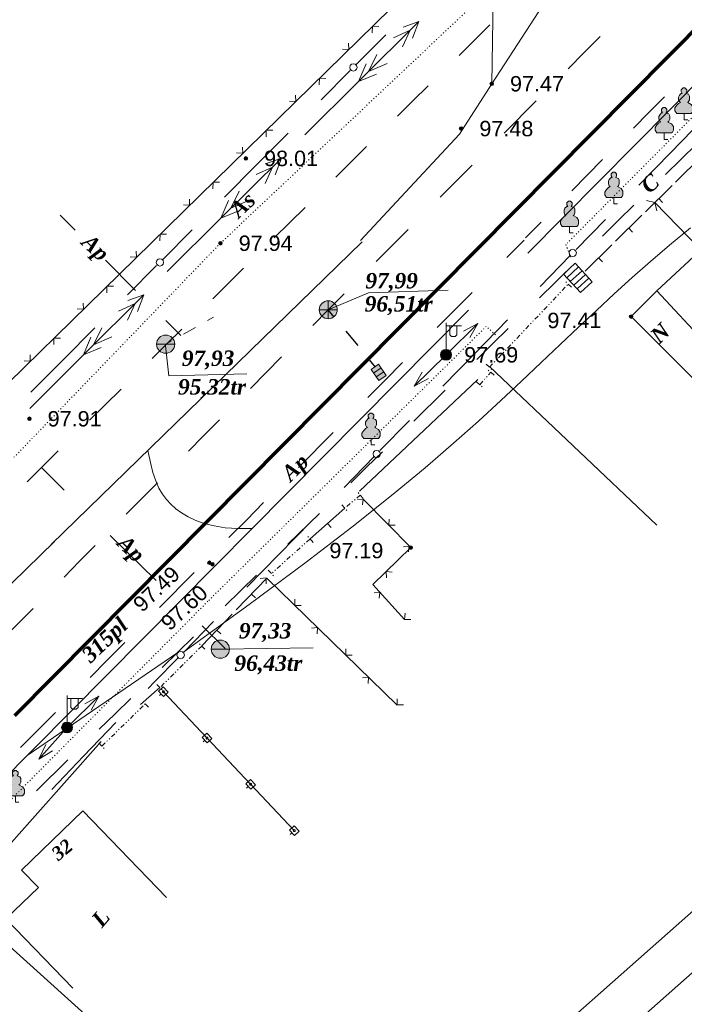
# Model space of a CAD drawing. Header units: millimetres. Extents: x 9396 to 25236, y 15106 to 31102.
# Tile 33 of 256: x 9915 to 9988, y 16205 to 16313. Entities that reach past the tile are written whole.
import ezdxf
from ezdxf.enums import TextEntityAlignment as Align

# ---------------------------------------------------------------- set-up
doc = ezdxf.new("R2010")
doc.units = ezdxf.units.MM
for name, pattern in [('DIVIDE', [1.25, 0.5, -0.25, 0, -0.25, 0, -0.25]), ('DOT', [0.25, 0, -0.25]), ('HIDDEN', [0.375, 0.25, -0.125])]:
    doc.linetypes.add(name, pattern=pattern)
for name, color, linetype, lineweight, true_color in [('1001010', 7, 'Continuous', 9, 0x000000), ('10010110', 7, 'Continuous', 20, 0xa25100), ('1060000', 7, 'Continuous', 9, 0x000000), ('1070000', 7, 'DOT', 9, 0x000000), ('2030003', 7, 'Continuous', 9, 0x000000), ('21100200', 7, 'HIDDEN', 0, 0x800080), ('3000105', 7, 'DIVIDE', 9, 0x000000), ('3000113', 7, 'Continuous', 9, 0x000000), ('3000130', 7, 'Continuous', 9, 0x000000), ('3000220', 7, 'Continuous', 9, 0x000000), ('3000260', 7, 'Continuous', 9, 0x000000), ('4000210', 7, 'Continuous', 9, 0x000000), ('5010210', 7, 'Continuous', 20, 0x008000), ('5010320', 7, 'Continuous', 20, 0x800000), ('5010420', 7, 'Continuous', 9, 0x000000), ('5010430', 7, 'Continuous', 9, 0x000000), ('5010560', 7, 'Continuous', 9, 0x000000), ('6011210', 1, 'Continuous', 9, 0xff0000), ('6011300', 1, 'Continuous', 20, 0xff0000), ('9010120', 7, 'Continuous', 20, 0x000000)]:
    doc.layers.add(name, color=color, linetype=linetype, lineweight=lineweight, true_color=true_color)
for name, color, linetype, lineweight in [('text', 7, 'Continuous', 15), ('Канализация', 1, 'Continuous', 70), ('Рамка', 7, 'Continuous', 35)]:
    doc.layers.add(name, color=color, linetype=linetype, lineweight=lineweight)
doc.styles.add('10', font='timesbi.ttf', dxfattribs={"height": 0.001481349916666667})
doc.styles.add('12', font='timesbi.ttf', dxfattribs={"height": 0.001692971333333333})
doc.styles.add('13', font='timesbi.ttf', dxfattribs={"height": 0.001692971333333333})
doc.styles.add('2', font='timesbi.ttf', dxfattribs={"height": 0.001692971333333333})
doc.styles.add('3', font='timesbi.ttf', dxfattribs={"height": 0.001692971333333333})
doc.styles.add('9', font='timesbi.ttf', dxfattribs={"height": 0.001692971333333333})
doc.styles.add('F2', font='arial.ttf', dxfattribs={"height": 0.001692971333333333})

# ---------------------------------------------------------------- blocks, each defined once
blk = doc.blocks.new('SYMBOL21100200')
at = {"true_color": 0x800080}
h = blk.add_hatch(color=216, dxfattribs=at)
edge = h.paths.add_edge_path()
edge.add_arc((0, 0), 0.1, 0, 360)
at = {"color": 216, "linetype": 'Continuous', "lineweight": 0, "true_color": 0x800080}
blk.add_circle((0, 0), 0.1, dxfattribs=at)
blk = doc.blocks.new('SYMBOL5010560')
at = {"true_color": 0xffffff}
blk.add_hatch(color=7, dxfattribs=at).paths.add_polyline_path([(-0.375, -0.25), (0.375, -0.25), (0.375, 0.25), (-0.375, 0.25)])
at = {"color": 18, "linetype": 'Continuous', "lineweight": 0, "true_color": 0x000000, "flags": 128}
blk.add_lwpolyline([(-0.375, -0.25), (0.375, -0.25), (0.375, 0.25), (-0.375, 0.25)], close=True, dxfattribs=at)
for points in [[(-0.125, -0.25), (-0.125, 0.25)], [(0.125, 0.25), (0.125, -0.25)]]:
    blk.add_lwpolyline(points, dxfattribs=at)
blk = doc.blocks.new('SYMBOL5010430')
at = {"true_color": 0xffffff}
h = blk.add_hatch(color=7, dxfattribs=at)
edge = h.paths.add_edge_path()
edge.add_arc((0, 0), 0.495, 0, 360)
at = {"color": 18, "linetype": 'Continuous', "lineweight": 0, "true_color": 0x000000, "flags": 128}
for points in [[(-0.495, 0), (0.495, 0)], [(0, -0.495), (0, 0.495)]]:
    blk.add_lwpolyline(points, dxfattribs=at)
at = {"color": 18, "linetype": 'Continuous', "lineweight": 0, "true_color": 0x000000}
blk.add_circle((0, 0), 0.495, dxfattribs=at)
blk = doc.blocks.new('SYMBOL5010420')
at = {"true_color": 0xffffff}
h = blk.add_hatch(color=7, dxfattribs=at)
edge = h.paths.add_edge_path()
edge.add_arc((0, 0), 0.5, 0, 360)
at = {"color": 18, "linetype": 'Continuous', "lineweight": 9, "true_color": 0x000000, "flags": 128}
blk.add_lwpolyline([(-0.5, 0), (0.5, 0)], dxfattribs=at)
at = {"color": 18, "linetype": 'Continuous', "lineweight": 9, "true_color": 0x000000}
blk.add_circle((0, 0), 0.5, dxfattribs=at)
blk = doc.blocks.new('SYMBOL2030003')
at = {"true_color": 0xffffff}
h = blk.add_hatch(color=7, dxfattribs=at)
edge = h.paths.add_edge_path()
edge.add_arc((0, 0), 0.3, 0, 360)
at = {"true_color": 0x000000}
h = blk.add_hatch(color=18, dxfattribs=at)
edge = h.paths.add_edge_path()
edge.add_arc((0, 0), 0.1, 0, 360)
at = {"color": 18, "linetype": 'Continuous', "lineweight": 0, "true_color": 0x000000, "flags": 128}
for points in [[(0, 0.3), (0, 1.75)], [(0, 1.6), (0.85, 1.6)], [(0.2, 1.6), (0.2, 1.1), (0.3, 1), (0.5, 1), (0.6, 1.1), (0.6, 1.6)]]:
    blk.add_lwpolyline(points, dxfattribs=at)
at = {"color": 18, "linetype": 'Continuous', "lineweight": 0, "true_color": 0x000000}
for radius in [0.3, 0.1]:
    blk.add_circle((0, 0), radius, dxfattribs=at)
blk = doc.blocks.new('SYMBOL4000210')
at = {"true_color": 0xffffff}
blk.add_hatch(color=7, dxfattribs=at).paths.add_polyline_path([(0.05, 1.75), (-0.05, 1.75), (-0.15, 1.65), (-0.15, 1.55), (-0.1, 1.45), (-0.15, 1.45), (-0.25, 1.35), (-0.3, 1.25), (-0.3, 1.1), (-0.25, 1), (-0.2, 0.95), (-0.3, 0.9), (-0.35, 0.85), (-0.4, 0.8), (-0.5, 0.65), (-0.5, 0.5), (-0.4, 0.35), (-0.3, 0.35), (-0.1, 0.35), (0, 0.35), (0.15, 0.35), (0.4, 0.35), (0.45, 0.4), (0.5, 0.5), (0.5, 0.7), (0.4, 0.85), (0.2, 0.95), (0.25, 1), (0.3, 1.1), (0.3, 1.3), (0.25, 1.4), (0.1, 1.45), (0.15, 1.55), (0.15, 1.65)])
at = {"color": 18, "linetype": 'Continuous', "lineweight": 0, "true_color": 0x000000, "flags": 128}
blk.add_lwpolyline([(0.05, 1.75), (-0.05, 1.75), (-0.15, 1.65), (-0.15, 1.55), (-0.1, 1.45), (-0.15, 1.45), (-0.25, 1.35), (-0.3, 1.25), (-0.3, 1.1), (-0.25, 1), (-0.2, 0.95), (-0.3, 0.9), (-0.35, 0.85), (-0.4, 0.8), (-0.5, 0.65), (-0.5, 0.5), (-0.4, 0.35), (-0.3, 0.35), (-0.1, 0.35), (0, 0.35), (0.15, 0.35), (0.4, 0.35), (0.45, 0.4), (0.5, 0.5), (0.5, 0.7), (0.4, 0.85), (0.2, 0.95), (0.25, 1), (0.3, 1.1), (0.3, 1.3), (0.25, 1.4), (0.1, 1.45), (0.15, 1.55), (0.15, 1.65), (0.05, 1.75)], close=True, dxfattribs=at)
blk.add_lwpolyline([(0, 0.35), (0, 0), (0.2, 0)], dxfattribs=at)

msp = doc.modelspace()

# ---------------------------------------------------------------- linework, layer by layer
at = {"layer": '1001010', "color": 253}
for points in [[(10007.748519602, 16282.72806511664, 172.5201239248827), (9996.85144804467, 16294.44336287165, 172.5201239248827), (9985.159017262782, 16283.56756119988, 172.5201239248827), (9996.056088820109, 16271.85226344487, 172.5201239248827)], [(9931.37538586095, 16216.96973623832, 60.27532440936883), (9922.181608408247, 16226.47853696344, 60.27532440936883), (9915.459570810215, 16219.97919814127, 60.27532440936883), (9917.31630894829, 16218.05883917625, 60.27532440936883), (9913.753347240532, 16214.61391715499, 60.27532440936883), (9921.09038655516, 16207.0254753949, 60.27532440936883)], [(9925.138470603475, 16185.97236286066, 25.43894659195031), (9903.180296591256, 16205.84472665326, 47.43911269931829), (9911.49488865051, 16213.96118962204, 47.43911269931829), (9934.798107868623, 16192.9548206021, 25.43894659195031)]]:
    msp.add_polyline3d(points, dxfattribs=at)
at = {"layer": '10010110'}
msp.add_line((9932.618670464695, 16243.88200222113, 119.5669694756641), (9916.069555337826, 16232.56702022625, 100.7791507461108), dxfattribs=at)
for points in [[(9988.869178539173, 16290.49000139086, 166.6477924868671), (9986.554349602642, 16288.61043664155, 164.2862697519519), (9984.460588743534, 16286.81626602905, 160.5850191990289), (9982.454726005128, 16285.03631933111, 156.3621260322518), (9980.488858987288, 16283.24566898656, 152.0715997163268), (9978.536402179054, 16281.4309480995, 148.076430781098), (9976.57077006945, 16279.57878977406, 144.7396097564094), (9974.565377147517, 16277.67582711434, 142.4241271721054), (9972.493637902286, 16275.7086932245, 141.4929735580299), (9970.32896682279, 16273.66402120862, 142.3091394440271), (9968.044778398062, 16271.52844417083, 145.2356153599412), (9965.596870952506, 16269.27757991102, 150.3301031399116), (9962.87057815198, 16266.84298501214, 156.4291498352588), (9959.733617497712, 16264.14520075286, 162.0640138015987), (9956.053706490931, 16261.10476841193, 165.765953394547), (9951.698562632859, 16257.64222926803, 166.0662269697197), (9946.535903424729, 16253.67812459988, 161.4960928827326), (9940.43344636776, 16249.13299568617, 150.5868094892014), (9933.25890896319, 16243.92738380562, 131.8696351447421)], [(9940.755204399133, 16257.49236002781, 176.7612851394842), (9939.197983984, 16257.48009091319, 176.0746186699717), (9937.815860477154, 16257.57558894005, 174.1334579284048), (9936.594539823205, 16257.76543240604, 171.1573447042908), (9935.519727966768, 16258.03619960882, 167.3658207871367), (9934.577130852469, 16258.37446884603, 162.9784279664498), (9933.752454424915, 16258.76681841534, 158.2147080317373), (9933.031404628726, 16259.19982661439, 153.2942027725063), (9932.399687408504, 16259.66007174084, 148.4364539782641), (9931.843944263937, 16260.14062346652, 143.8568066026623), (9931.354558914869, 16260.66051695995, 139.7538182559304), (9930.922850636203, 16261.24527876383, 136.3218497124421), (9930.540138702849, 16261.92043542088, 133.7552617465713), (9930.197742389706, 16262.7115134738, 132.248415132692), (9929.88698097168, 16263.64403946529, 131.9956706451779), (9929.59917372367, 16264.74353993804, 133.191389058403), (9929.325639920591, 16266.03554143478, 136.0299311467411)]]:
    msp.add_polyline3d(points, dxfattribs=at)
at = {"layer": '1060000', "color": 253}
for p, q in [((10018.707377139, 16335.91427594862, 47.28745685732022), (9971.028486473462, 16287.7192376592, 192.6425854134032)), ((9967.057980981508, 16306.31745991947, 58.27147432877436), (9967.240172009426, 16317.21251581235, 58.27147432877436)), ((9952.840550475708, 16288.94354351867, 192.6274299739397), (9918.733642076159, 16255.71691793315, 104.4343162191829)), ((9975.293977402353, 16285.00913216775, 170.0276206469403), (9976.588765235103, 16286.19942755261, 170.0276206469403)), ((9975.668572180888, 16284.6016528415, 170.0276206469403), (9976.963360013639, 16285.79194822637, 170.0276206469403)), ((9976.043166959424, 16284.19417351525, 170.0276206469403), (9977.337954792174, 16285.38446890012, 170.0276206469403)), ((9976.41776173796, 16283.78669418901, 170.0276206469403), (9977.712549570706, 16284.97698957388, 170.0276206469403)), ((9964.49539096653, 16281.46305715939, 189.5911639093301), (9906.2964946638, 16222.69906586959, 119.9650211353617)), ((9919.082865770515, 16256.05712833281, 19.63728682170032), (9856.883240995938, 16195.35074686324, 129.9629455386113)), ((9937.278590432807, 16244.23977749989, 68.97837174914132), (9947.476041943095, 16244.38786402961, 68.97837174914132))]:
    msp.add_line(p, q, dxfattribs=at)
for points in [[(10011.53798098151, 16354.97745991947, 104.4343162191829), (10001.86162744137, 16347.64203955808, 104.4343162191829), (9980.141767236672, 16326.50555822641, 104.4343162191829), (9967.057980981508, 16306.31745991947, 104.4343162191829), (9963.52840001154, 16300.78306459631, 104.4343162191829), (9952.670305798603, 16289.11335625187, 104.4343162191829)], [(9949.113808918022, 16281.49529029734, 75.03387963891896), (9953.52972007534, 16283.35005217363, 66.87203767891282), (9962.28221016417, 16283.67062269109, 66.87203767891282)], [(9985.159017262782, 16283.56756119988, 155.867547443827), (9982.342555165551, 16280.74783333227, 155.867547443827), (9989.062777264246, 16274.03539450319, 155.867547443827)], [(9931.274411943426, 16277.55045856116, 123.135926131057), (9931.619844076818, 16274.24534319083, 97.61001682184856), (9940.20251315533, 16274.48154159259, 97.61001682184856)]]:
    msp.add_polyline3d(points, dxfattribs=at)
msp.add_polyline3d([(9978.087144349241, 16284.56951024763, 170.0276206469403), (9976.214170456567, 16286.60690687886, 170.0276206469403), (9974.919382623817, 16285.41661149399, 170.0276206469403), (9976.792356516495, 16283.37921486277, 170.0276206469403), (9978.087144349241, 16284.56951024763, 170.0276206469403)], close=True, dxfattribs=at)
at = {"layer": '1070000', "color": 253}
for points in [[(9914.638590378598, 16265.29976192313, 108.7344081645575), (9937.289288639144, 16288.80667625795, 100.8473267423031), (9967.410134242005, 16317.21215964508, 90.64810629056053)], [(9997.588316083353, 16311.2179601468, 166.9208103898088), (9975.178227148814, 16288.65485527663, 154.1014851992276), (9975.813000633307, 16287.0923453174, 152.7013891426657)], [(9967.474249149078, 16278.74551917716, 160.219562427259), (9966.45292230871, 16279.67966729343, 160.219562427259), (9935.910136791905, 16249.49578038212, 160.219562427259), (9913.6825082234, 16227.08944330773, 160.219562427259), (9896.544425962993, 16210.26448789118, 160.219562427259)]]:
    msp.add_polyline3d(points, dxfattribs=at)
at = {"layer": '3000105', "color": 253}
for p, q in [((9966.80033155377, 16275.18835596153, 102.7414241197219), (9975.453153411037, 16284.32084599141, 102.7414241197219)), ((9975.816110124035, 16283.97695294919, 102.7414241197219), (9975.01760535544, 16284.73351764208, 102.7414241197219)), ((9966.437374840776, 16275.53224900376, 102.7414241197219), (9967.235879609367, 16274.77568431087, 102.7414241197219)), ((9965.748973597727, 16273.27452756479, 109.1096207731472), (9966.938266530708, 16274.6337194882, 96.37322746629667)), ((9967.314554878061, 16274.30446718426, 102.7414241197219), (9966.486720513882, 16275.02882225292, 102.7414241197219)), ((9965.372685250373, 16273.60377986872, 102.7414241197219), (9966.20051961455, 16272.87942480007, 102.7414241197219)), ((9952.63192802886, 16261.15320095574, 172.5201239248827), (9950.934706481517, 16259.71638181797, 169.7211895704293)), ((9952.954991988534, 16260.77158638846, 171.120656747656), (9952.244251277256, 16261.61113843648, 171.120656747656)), ((9950.611642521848, 16260.09799638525, 171.120656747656), (9951.322383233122, 16259.25844433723, 171.120656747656)), ((9947.449980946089, 16255.96298250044, 170.7707899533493), (9946.715674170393, 16256.78200237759, 170.7707899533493)), ((9947.116205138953, 16256.33526426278, 171.120656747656), (9942.873504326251, 16252.53139571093, 170.4209231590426)), ((9942.539728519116, 16252.90367747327, 170.7707899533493), (9943.274035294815, 16252.08465759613, 170.7707899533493)), ((9935.591426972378, 16244.22880711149, 170.7707899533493), (9934.814940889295, 16245.00795367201, 170.7707899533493)), ((9935.238478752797, 16244.582964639, 170.7707899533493), (9930.657124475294, 16240.01725387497, 170.7707899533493)), ((9930.30417625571, 16240.37141140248, 170.7707899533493), (9931.080662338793, 16239.59226484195, 170.7707899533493)), ((9929.395180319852, 16237.88400900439, 170.7707899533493), (9928.625771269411, 16238.67014494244, 170.7707899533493)), ((9924.294273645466, 16233.59126064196, 170.7707899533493), (9929.04544893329, 16238.24134352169, 170.7707899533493)), ((9923.944542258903, 16233.94859515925, 170.7707899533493), (9924.713951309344, 16233.1624592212, 170.7707899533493))]:
    msp.add_line(p, q, dxfattribs=at)
at = {"layer": '3000113', "color": 253}
for p, q in [((9985.185062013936, 16257.86532017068, 170.0276206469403), (9966.80019033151, 16275.27308424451, 170.0276206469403)), ((9965.527874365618, 16273.83537468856, 169.4147584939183), (9952.546240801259, 16261.57702045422, 170.0276206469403)), ((9930.657124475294, 16240.01725387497, 170.7707899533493), (9928.53570345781, 16238.15768374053, 170.7707899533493)), ((9924.208445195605, 16234.09980842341, 29.81286535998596), (9897.438481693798, 16203.9665032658, 126.8508344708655))]:
    msp.add_line(p, q, dxfattribs=at)
at = {"layer": '3000130', "color": 253}
for p, q in [((9945.384983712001, 16224.31171305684, 99.87554569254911), (9930.997755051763, 16239.59290012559, 36.4390296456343)), ((9930.590889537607, 16239.14672905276, 68.1572876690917), (9930.770889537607, 16239.31672905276, 68.1572876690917)), ((9935.380889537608, 16234.06672905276, 68.1572876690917), (9935.560889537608, 16234.23672905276, 68.1572876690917)), ((9940.160889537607, 16228.98672905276, 68.1572876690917), (9940.340889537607, 16229.15672905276, 68.1572876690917)), ((9944.950889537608, 16223.89672905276, 68.1572876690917), (9945.130889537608, 16224.07672905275, 68.1572876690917))]:
    msp.add_line(p, q, dxfattribs=at)
for points in [[(9931.560889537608, 16239.50672905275, 68.1572876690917), (9931.000889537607, 16240.09672905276, 68.1572876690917), (9930.490889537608, 16239.61672905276, 68.1572876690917), (9931.050889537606, 16239.02672905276, 68.1572876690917), (9931.560889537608, 16239.50672905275, 68.1572876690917)], [(9931.030889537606, 16239.44672905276, 68.1572876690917), (9931.080889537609, 16239.46672905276, 68.1572876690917), (9931.120889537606, 16239.50672905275, 68.1572876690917), (9931.140889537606, 16239.55672905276, 68.1572876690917), (9931.120889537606, 16239.61672905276, 68.1572876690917), (9931.080889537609, 16239.65672905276, 68.1572876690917), (9931.030889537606, 16239.66672905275, 68.1572876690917), (9930.970889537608, 16239.65672905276, 68.1572876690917), (9930.930889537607, 16239.61672905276, 68.1572876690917), (9930.920889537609, 16239.55672905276, 68.1572876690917), (9930.930889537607, 16239.50672905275, 68.1572876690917), (9930.970889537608, 16239.46672905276, 68.1572876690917), (9931.030889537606, 16239.44672905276, 68.1572876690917)], [(9936.350889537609, 16234.41672905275, 68.1572876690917), (9935.790889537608, 16235.01672905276, 68.1572876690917), (9935.280889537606, 16234.53672905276, 68.1572876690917), (9935.840889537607, 16233.93672905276, 68.1572876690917), (9936.350889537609, 16234.41672905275, 68.1572876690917)], [(9935.810889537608, 16234.36672905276, 68.1572876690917), (9935.870889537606, 16234.38672905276, 68.1572876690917), (9935.910889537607, 16234.42672905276, 68.1572876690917), (9935.920889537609, 16234.47672905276, 68.1572876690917), (9935.910889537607, 16234.52672905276, 68.1572876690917), (9935.870889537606, 16234.56672905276, 68.1572876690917), (9935.810889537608, 16234.58672905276, 68.1572876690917), (9935.760889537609, 16234.56672905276, 68.1572876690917), (9935.720889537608, 16234.52672905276, 68.1572876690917), (9935.710889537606, 16234.47672905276, 68.1572876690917), (9935.720889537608, 16234.42672905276, 68.1572876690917), (9935.760889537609, 16234.38672905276, 68.1572876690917), (9935.810889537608, 16234.36672905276, 68.1572876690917)], [(9941.130889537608, 16229.33672905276, 68.1572876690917), (9940.570889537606, 16229.92672905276, 68.1572876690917), (9940.070889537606, 16229.44672905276, 68.1572876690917), (9940.620889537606, 16228.85672905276, 68.1572876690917), (9941.130889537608, 16229.33672905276, 68.1572876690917)], [(9940.600889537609, 16229.28672905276, 68.1572876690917), (9940.650889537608, 16229.29672905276, 68.1572876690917), (9940.69088953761, 16229.33672905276, 68.1572876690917), (9940.710889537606, 16229.39672905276, 68.1572876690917), (9940.69088953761, 16229.44672905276, 68.1572876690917), (9940.650889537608, 16229.48672905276, 68.1572876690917), (9940.600889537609, 16229.50672905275, 68.1572876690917), (9940.540889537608, 16229.48672905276, 68.1572876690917), (9940.510889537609, 16229.44672905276, 68.1572876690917), (9940.490889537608, 16229.39672905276, 68.1572876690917), (9940.510889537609, 16229.33672905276, 68.1572876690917), (9940.540889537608, 16229.29672905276, 68.1572876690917), (9940.600889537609, 16229.28672905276, 68.1572876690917)], [(9945.920889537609, 16224.25672905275, 68.1572876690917), (9945.360889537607, 16224.84672905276, 68.1572876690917), (9944.850889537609, 16224.36672905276, 68.1572876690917), (9945.410889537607, 16223.77672905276, 68.1572876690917), (9945.920889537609, 16224.25672905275, 68.1572876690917)], [(9945.380889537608, 16224.20672905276, 68.1572876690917), (9945.44088953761, 16224.21672905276, 68.1572876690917), (9945.480889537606, 16224.25672905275, 68.1572876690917), (9945.490889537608, 16224.30672905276, 68.1572876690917), (9945.480889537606, 16224.36672905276, 68.1572876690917), (9945.44088953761, 16224.40672905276, 68.1572876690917), (9945.380889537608, 16224.41672905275, 68.1572876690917), (9945.330889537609, 16224.40672905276, 68.1572876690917), (9945.290889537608, 16224.36672905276, 68.1572876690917), (9945.280889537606, 16224.30672905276, 68.1572876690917), (9945.290889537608, 16224.25672905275, 68.1572876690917), (9945.330889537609, 16224.21672905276, 68.1572876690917), (9945.380889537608, 16224.20672905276, 68.1572876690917)]]:
    msp.add_polyline3d(points, close=True, dxfattribs=at)
at = {"layer": '3000220', "color": 253}
for p, q in [((9990.140889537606, 16298.39672905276, 155.867547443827), (9987.230889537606, 16295.52672905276, 155.867547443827)), ((9986.830889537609, 16295.13672905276, 155.867547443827), (9983.930889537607, 16292.26672905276, 155.867547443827)), ((9985.380889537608, 16293.70672905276, 155.867547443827), (9985.800889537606, 16293.27672905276, 155.867547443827)), ((9983.530889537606, 16291.87672905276, 155.867547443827), (9980.620889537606, 16289.01672905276, 155.867547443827)), ((9982.080889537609, 16290.44672905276, 155.867547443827), (9982.500889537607, 16290.01672905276, 155.867547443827)), ((9980.230889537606, 16288.62672905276, 155.867547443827), (9977.320889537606, 16285.75672905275, 155.867547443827)), ((9978.770889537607, 16287.18672905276, 155.867547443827), (9979.19088953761, 16286.76672905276, 155.867547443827)), ((9950.930889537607, 16259.71672905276, 170.4209231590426), (9947.120889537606, 16256.33672905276, 170.4209231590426)), ((9949.030889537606, 16258.02672905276, 170.4209231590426), (9949.420889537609, 16257.57672905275, 170.4209231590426)), ((9942.360889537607, 16252.02672905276, 170.7707899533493), (9939.030889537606, 16248.53672905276, 170.7707899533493)), ((9940.700889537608, 16250.28672905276, 170.7707899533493), (9941.130889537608, 16249.86672905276, 170.7707899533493)), ((9938.570889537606, 16248.06672905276, 170.7707899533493), (9935.240889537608, 16244.58672905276, 170.7707899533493)), ((9936.910889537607, 16246.32672905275, 170.7707899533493), (9937.340889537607, 16245.90672905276, 170.7707899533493))]:
    msp.add_line(p, q, dxfattribs=at)
at = {"layer": '3000260', "color": 253}
for p, q in [((9984.953835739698, 16293.28436333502, 155.867547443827), (9990.00483191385, 16288.07493182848, 155.867547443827)), ((9956.664452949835, 16238.09873805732, 170.7707899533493), (9942.364464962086, 16252.02409451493, 170.7707899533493))]:
    msp.add_line(p, q, dxfattribs=at)
for points in [[(9866.919310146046, 16241.33701256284, 93.6315703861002), (9873.729944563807, 16234.0361335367, 93.6315703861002), (9962.984055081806, 16321.45783414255, 93.6315703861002)], [(9953.94088953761, 16311.90672905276, 93.6315703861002), (9953.960889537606, 16312.62672905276, 93.6315703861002), (9954.670889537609, 16312.61672905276, 93.6315703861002)], [(9950.69088953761, 16310.11672905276, 93.6315703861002), (9951.380889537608, 16310.09672905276, 93.6315703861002), (9951.350889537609, 16310.76672905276, 93.6315703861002)], [(9948.120889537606, 16306.19672905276, 93.6315703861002), (9948.140889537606, 16306.91672905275, 93.6315703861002), (9948.850889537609, 16306.90672905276, 93.6315703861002)], [(9944.870889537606, 16304.41672905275, 93.6315703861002), (9945.550889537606, 16304.38672905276, 93.6315703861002), (9945.530889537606, 16305.05672905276, 93.6315703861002)], [(9942.290889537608, 16300.49672905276, 93.6315703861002), (9942.320889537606, 16301.21672905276, 93.6315703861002), (9943.020889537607, 16301.20672905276, 93.6315703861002)], [(9939.050889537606, 16298.71672905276, 93.6315703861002), (9939.730889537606, 16298.68672905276, 93.6315703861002), (9939.700889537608, 16299.35672905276, 93.6315703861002)], [(9936.470889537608, 16294.78672905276, 93.6315703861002), (9936.490889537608, 16295.50672905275, 93.6315703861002), (9937.200889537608, 16295.50672905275, 93.6315703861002)], [(9933.220889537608, 16293.00672905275, 93.6315703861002), (9933.910889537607, 16292.97672905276, 93.6315703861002), (9933.880889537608, 16293.64672905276, 93.6315703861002)], [(9984.040889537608, 16293.50672905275, 155.867547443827), (9984.960889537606, 16293.27672905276, 155.867547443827), (9985.150889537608, 16292.36672905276, 155.867547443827)], [(9930.650889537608, 16289.08672905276, 93.6315703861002), (9930.670889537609, 16289.80672905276, 93.6315703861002), (9931.370889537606, 16289.79672905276, 93.6315703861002)], [(9927.400889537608, 16287.30672905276, 93.6315703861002), (9928.080889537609, 16287.27672905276, 93.6315703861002), (9928.050889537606, 16287.94672905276, 93.6315703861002)], [(9924.820889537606, 16283.37672905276, 93.6315703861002), (9924.840889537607, 16284.09672905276, 93.6315703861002), (9925.550889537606, 16284.09672905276, 93.6315703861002)], [(9921.570889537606, 16281.59672905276, 93.6315703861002), (9922.260889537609, 16281.56672905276, 93.6315703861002), (9922.230889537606, 16282.23672905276, 93.6315703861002)], [(9919.000889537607, 16277.67672905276, 93.6315703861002), (9919.020889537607, 16278.39672905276, 93.6315703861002), (9919.730889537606, 16278.38672905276, 93.6315703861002)], [(9915.750889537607, 16275.89672905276, 93.6315703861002), (9916.430889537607, 16275.86672905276, 93.6315703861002), (9916.410889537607, 16276.53672905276, 93.6315703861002)], [(9952.890889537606, 16260.06672905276, 181.618568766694), (9952.950889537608, 16260.71672905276, 181.618568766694), (9952.320889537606, 16260.65672905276, 181.618568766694)], [(9957.498588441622, 16247.50179663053, 168.857137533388), (9954.008007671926, 16251.32187079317, 194.38), (9958.165303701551, 16255.38010227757, 194.38), (9952.997765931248, 16260.67378361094, 194.38)], [(9956.44088953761, 16257.86672905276, 181.618568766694), (9955.760889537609, 16257.84672905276, 181.618568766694), (9955.810889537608, 16258.51672905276, 181.618568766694)], [(9957.920889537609, 16254.90672905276, 181.618568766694), (9957.990889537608, 16255.55672905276, 181.618568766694), (9957.360889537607, 16255.48672905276, 181.618568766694)], [(9955.490889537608, 16252.07672905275, 181.618568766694), (9955.470889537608, 16252.74672905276, 181.618568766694), (9956.140889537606, 16252.69672905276, 181.618568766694)], [(9942.290889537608, 16251.39672905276, 170.7707899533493), (9942.320889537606, 16252.06672905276, 170.7707899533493), (9941.660889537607, 16252.00672905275, 170.7707899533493)], [(9954.700889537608, 16249.82672905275, 181.618568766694), (9954.790889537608, 16250.46672905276, 181.618568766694), (9954.150889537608, 16250.42672905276, 181.618568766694)], [(9946.150889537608, 16249.03672905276, 170.7707899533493), (9945.44088953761, 16249.02672905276, 170.7707899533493), (9945.450889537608, 16249.71672905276, 170.7707899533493)], [(9958.170889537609, 16247.50672905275, 181.618568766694), (9957.490889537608, 16247.50672905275, 181.618568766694), (9957.560889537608, 16248.17672905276, 181.618568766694)], [(9947.900889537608, 16245.93672905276, 170.7707899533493), (9947.930889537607, 16246.60672905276, 170.7707899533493), (9947.270889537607, 16246.54672905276, 170.7707899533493)], [(9951.750889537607, 16243.57672905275, 170.7707899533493), (9951.050889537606, 16243.56672905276, 170.7707899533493), (9951.050889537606, 16244.25672905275, 170.7707899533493)], [(9953.510889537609, 16240.46672905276, 170.7707899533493), (9953.540889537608, 16241.14672905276, 170.7707899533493), (9952.880889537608, 16241.08672905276, 170.7707899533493)], [(9957.360889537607, 16238.11672905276, 170.7707899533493), (9956.660889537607, 16238.10672905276, 170.7707899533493), (9956.660889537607, 16238.79672905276, 170.7707899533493)]]:
    msp.add_polyline3d(points, dxfattribs=at)
at = {"layer": '5010210'}
for p, q in [((9966.850889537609, 16312.77672905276, 143.8465440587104), (9963.470889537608, 16309.43672905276, 143.8465440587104)), ((9958.400889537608, 16304.42672905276, 143.8465440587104), (9960.090889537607, 16306.09672905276, 143.8465440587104)), ((9956.710889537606, 16302.75672905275, 143.8465440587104), (9958.400889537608, 16304.42672905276, 143.8465440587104)), ((9985.990889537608, 16304.86672905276, 123.1467717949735), (9984.300889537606, 16303.14672905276, 123.1467717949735)), ((9984.300889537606, 16303.14672905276, 123.1467717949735), (9982.600889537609, 16301.42672905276, 123.1467717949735)), ((9953.330889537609, 16299.41672905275, 143.8465440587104), (9949.960889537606, 16296.07672905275, 143.8465440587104)), ((9975.840889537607, 16294.56672905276, 123.1467717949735), (9979.220889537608, 16297.99672905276, 123.1467717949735)), ((9944.890889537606, 16291.06672905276, 143.8465440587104), (9946.580889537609, 16292.73672905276, 143.8465440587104)), ((9919.69088953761, 16291.89672905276, 97.61001682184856), (9921.350889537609, 16290.23672905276, 97.61001682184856)), ((9943.200889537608, 16289.39672905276, 143.8465440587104), (9944.890889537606, 16291.06672905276, 143.8465440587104)), ((9972.460889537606, 16291.12672905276, 123.1467717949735), (9970.770889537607, 16289.41672905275, 123.1467717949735)), ((9970.600889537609, 16289.15672905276, 51.92177896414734), (9968.700889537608, 16287.23672905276, 51.92177896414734)), ((9927.980889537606, 16283.62672905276, 97.61001682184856), (9924.670889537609, 16286.93672905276, 97.61001682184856)), ((9939.820889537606, 16286.05672905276, 143.8465440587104), (9936.44088953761, 16282.71672905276, 143.8465440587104)), ((9961.080889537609, 16279.55672905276, 51.92177896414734), (9964.890889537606, 16283.39672905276, 51.92177896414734)), ((9936.540889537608, 16280.67672905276, 97.61001682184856), (9935.880889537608, 16280.30672905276, 97.61001682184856)), ((9931.300889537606, 16280.31672905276, 97.61001682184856), (9932.950889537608, 16278.66672905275, 97.61001682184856)), ((9931.370889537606, 16277.70672905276, 143.8465440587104), (9933.060889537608, 16279.37672905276, 143.8465440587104)), ((9933.250889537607, 16278.82672905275, 97.61001682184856), (9934.560889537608, 16279.56672905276, 97.61001682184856)), ((9931.530889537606, 16277.86672905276, 129.9629455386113), (9929.810889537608, 16276.16672905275, 129.9629455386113)), ((9931.930889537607, 16278.08672905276, 97.61001682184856), (9931.270889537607, 16277.71672905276, 97.61001682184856)), ((9957.270889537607, 16275.70672905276, 51.92177896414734), (9955.360889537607, 16273.78672905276, 51.92177896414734)), ((9955.360889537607, 16273.78672905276, 51.92177896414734), (9953.460889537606, 16271.86672905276, 51.92177896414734)), ((9922.94088953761, 16269.39672905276, 129.9629455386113), (9926.380889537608, 16272.78672905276, 129.9629455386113)), ((9945.840889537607, 16264.17672905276, 51.92177896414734), (9949.650889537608, 16268.02672905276, 51.92177896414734)), ((9919.500889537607, 16266.00672905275, 129.9629455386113), (9917.790889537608, 16264.31672905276, 129.9629455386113)), ((9917.790889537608, 16264.31672905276, 129.9629455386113), (9916.070889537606, 16262.61672905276, 129.9629455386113)), ((9920.160889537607, 16261.68672905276, 129.9629455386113), (9917.640889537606, 16264.16672905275, 129.9629455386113)), ((9942.030889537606, 16260.33672905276, 51.92177896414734), (9940.130889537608, 16258.41672905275, 51.92177896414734)), ((9940.130889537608, 16258.41672905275, 51.92177896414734), (9938.220889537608, 16256.49672905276, 51.92177896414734)), ((9925.19088953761, 16256.72672905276, 129.9629455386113), (9930.230889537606, 16251.76672905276, 129.9629455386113)), ((9930.600889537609, 16248.80672905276, 51.92177896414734), (9934.410889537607, 16252.65672905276, 51.92177896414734)), ((9937.790889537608, 16244.32672905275, 129.9629455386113), (9935.270889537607, 16246.80672905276, 129.9629455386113)), ((9926.790889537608, 16244.96672905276, 51.92177896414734), (9924.890889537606, 16243.04672905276, 51.92177896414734)), ((9924.890889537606, 16243.04672905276, 51.92177896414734), (9922.980889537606, 16241.12672905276, 51.92177896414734)), ((9915.370889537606, 16233.43672905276, 51.92177896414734), (9919.180889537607, 16237.27672905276, 51.92177896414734))]:
    msp.add_line(p, q, dxfattribs=at)
at = {"layer": '5010320', "lineweight": 30}
for p, q in [((9978.950889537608, 16311.49672905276, 191.2762384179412), (9977.200889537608, 16309.73672905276, 191.2762384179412)), ((9977.200889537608, 16309.73672905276, 191.2762384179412), (9975.44088953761, 16307.96672905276, 191.2762384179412)), ((9968.420889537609, 16300.90672905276, 191.2762384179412), (9971.930889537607, 16304.43672905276, 191.2762384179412)), ((9989.550889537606, 16299.73672905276, 196.3078903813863), (9986.100889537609, 16296.35672905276, 196.3078903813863)), ((9964.910889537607, 16297.37672905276, 191.2762384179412), (9963.160889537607, 16295.61672905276, 191.2762384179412)), ((9963.160889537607, 16295.61672905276, 191.2762384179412), (9961.400889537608, 16293.84672905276, 191.2762384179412)), ((9980.920889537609, 16291.28672905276, 196.3078903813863), (9982.650889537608, 16292.97672905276, 196.3078903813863)), ((9979.200889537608, 16289.58672905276, 196.3078903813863), (9980.920889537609, 16291.28672905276, 196.3078903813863)), ((9954.380889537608, 16286.78672905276, 191.2762384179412), (9957.890889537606, 16290.31672905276, 191.2762384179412)), ((9975.750889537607, 16286.20672905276, 196.3078903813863), (9972.300889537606, 16282.82672905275, 196.3078903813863)), ((9950.870889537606, 16283.25672905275, 191.2762384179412), (9949.110889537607, 16281.49672905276, 191.2762384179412)), ((9947.410889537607, 16279.76672905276, 96.37322746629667), (9949.110889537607, 16281.49672905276, 96.37322746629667)), ((9949.760889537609, 16280.70672905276, 90.53444118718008), (9949.110889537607, 16281.49672905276, 90.53444118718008)), ((9967.130889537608, 16277.74672905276, 196.3078903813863), (9968.850889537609, 16279.43672905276, 196.3078903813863)), ((9951.060889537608, 16279.13672905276, 90.53444118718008), (9952.360889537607, 16277.56672905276, 90.53444118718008)), ((9965.400889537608, 16276.05672905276, 196.3078903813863), (9967.130889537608, 16277.74672905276, 196.3078903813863)), ((9944.000889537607, 16276.31672905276, 96.37322746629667), (9940.590889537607, 16272.86672905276, 96.37322746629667)), ((9954.310889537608, 16275.21672905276, 90.53444118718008), (9953.660889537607, 16275.99672905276, 90.53444118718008)), ((9961.950889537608, 16272.66672905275, 196.3078903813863), (9958.500889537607, 16269.28672905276, 196.3078903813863)), ((9935.480889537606, 16267.68672905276, 96.37322746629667), (9937.180889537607, 16269.41672905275, 96.37322746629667)), ((9933.770889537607, 16265.96672905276, 96.37322746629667), (9935.480889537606, 16267.68672905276, 96.37322746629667)), ((9953.330889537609, 16264.21672905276, 196.3078903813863), (9955.050889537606, 16265.90672905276, 196.3078903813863)), ((9951.600889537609, 16262.51672905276, 196.3078903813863), (9953.330889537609, 16264.21672905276, 196.3078903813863)), ((9930.370889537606, 16262.50672905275, 96.37322746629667), (9926.960889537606, 16259.05672905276, 96.37322746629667)), ((9948.150889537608, 16259.13672905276, 196.3078903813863), (9944.700889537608, 16255.75672905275, 196.3078903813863)), ((9921.840889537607, 16253.88672905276, 96.37322746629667), (9923.550889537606, 16255.60672905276, 96.37322746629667)), ((9920.140889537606, 16252.15672905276, 96.37322746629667), (9921.840889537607, 16253.88672905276, 96.37322746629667)), ((9939.530889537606, 16250.67672905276, 196.3078903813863), (9941.250889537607, 16252.36672905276, 196.3078903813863)), ((9937.800889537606, 16248.98672905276, 196.3078903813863), (9939.530889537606, 16250.67672905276, 196.3078903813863)), ((9916.730889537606, 16248.70672905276, 96.37322746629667), (9913.320889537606, 16245.25672905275, 96.37322746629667)), ((9934.350889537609, 16245.59672905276, 196.3078903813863), (9930.900889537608, 16242.21672905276, 196.3078903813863)), ((9925.730889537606, 16237.14672905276, 196.3078903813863), (9927.450889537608, 16238.83672905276, 196.3078903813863)), ((9924.000889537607, 16235.44672905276, 196.3078903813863), (9925.730889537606, 16237.14672905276, 196.3078903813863)), ((9920.550889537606, 16232.06672905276, 196.3078903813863), (9917.100889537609, 16228.68672905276, 196.3078903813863))]:
    msp.add_line(p, q, dxfattribs=at)
at = {"layer": '6011210'}
for p, q in [((9962.03912948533, 16276.5539811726, 150.1033864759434), (9965.524466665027, 16279.99816826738, 150.1033864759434)), ((9962.03912948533, 16276.5539811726, 142.5431624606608), (9958.54706529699, 16273.11661478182, 142.5431624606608)), ((9920.466734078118, 16235.63275319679, 142.5431624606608), (9923.958798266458, 16239.07011958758, 142.5431624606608)), ((9920.636413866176, 16235.80185359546, 42.8781743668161), (9917.36079409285, 16232.15763693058, 42.8781743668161))]:
    msp.add_line(p, q, dxfattribs=at)
for points in [[(9963.963820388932, 16279.15889286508, 150.1033864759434), (9965.524466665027, 16279.99816826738, 150.1033864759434), (9965.524466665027, 16279.99816826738, 150.1033864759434), (9964.666715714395, 16278.4475995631, 150.1033864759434)], [(9960.109349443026, 16273.95283738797, 142.5431624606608), (9958.54706529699, 16273.11661478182, 142.5431624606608), (9958.54706529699, 16273.11661478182, 142.5431624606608), (9959.407846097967, 16274.66550354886, 142.5431624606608)], [(9922.396514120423, 16238.23389698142, 142.5431624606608), (9923.958798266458, 16239.07011958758, 142.5431624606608), (9923.958798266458, 16239.07011958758, 142.5431624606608), (9923.098017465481, 16237.52123082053, 142.5431624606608)], [(9918.869092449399, 16233.08771008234, 42.8781743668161), (9917.36079409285, 16232.15763693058, 42.8781743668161), (9917.36079409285, 16232.15763693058, 42.8781743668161), (9918.125374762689, 16233.75620391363, 42.8781743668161)]]:
    msp.add_polyline3d(points, dxfattribs=at)
at = {"layer": '6011300'}
for p, q in [((9952.430889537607, 16306.55672905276, 39.01573682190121), (9959.060889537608, 16313.14672905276, 39.01573682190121)), ((9952.430889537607, 16306.55672905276, 39.01573682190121), (9953.270889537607, 16308.50672905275, 39.01573682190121)), ((9946.540889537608, 16300.69672905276, 39.01573682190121), (9952.430889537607, 16306.55672905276, 39.01573682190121)), ((9952.430889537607, 16306.55672905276, 39.01573682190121), (9954.400889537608, 16307.37672905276, 39.01573682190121)), ((9937.340889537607, 16291.54672905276, 39.01573682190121), (9943.970889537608, 16298.13672905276, 39.01573682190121)), ((9937.340889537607, 16291.54672905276, 39.01573682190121), (9938.180889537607, 16293.50672905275, 39.01573682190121)), ((9937.340889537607, 16291.54672905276, 39.01573682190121), (9939.300889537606, 16292.36672905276, 39.01573682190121)), ((9931.450889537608, 16285.68672905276, 39.01573682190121), (9937.340889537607, 16291.54672905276, 39.01573682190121)), ((9922.250889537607, 16276.53672905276, 39.01573682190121), (9928.870889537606, 16283.12672905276, 39.01573682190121)), ((9922.250889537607, 16276.53672905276, 39.01573682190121), (9923.080889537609, 16278.49672905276, 39.01573682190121)), ((9922.250889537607, 16276.53672905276, 39.01573682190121), (9924.210889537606, 16277.35672905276, 39.01573682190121)), ((9916.360889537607, 16270.67672905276, 39.01573682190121), (9922.250889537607, 16276.53672905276, 39.01573682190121))]:
    msp.add_line(p, q, dxfattribs=at)
for points in [[(9957.320889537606, 16312.53672905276, 39.01573682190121), (9959.060889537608, 16313.14672905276, 39.01573682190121), (9958.370889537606, 16311.32672905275, 39.01573682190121)], [(9956.280889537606, 16311.36672905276, 39.01573682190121), (9958.100889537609, 16312.18672905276, 39.01573682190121), (9957.270889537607, 16310.37672905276, 39.01573682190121)], [(9953.540889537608, 16307.64672905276, 39.01573682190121), (9954.44088953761, 16309.53672905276, 39.01573682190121), (9953.540889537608, 16307.64672905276, 39.01573682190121), (9955.570889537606, 16308.54672905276, 39.01573682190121)], [(9942.220889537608, 16297.52672905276, 39.01573682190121), (9943.970889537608, 16298.13672905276, 39.01573682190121), (9943.280889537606, 16296.31672905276, 39.01573682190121)], [(9941.19088953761, 16296.35672905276, 39.01573682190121), (9943.010889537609, 16297.17672905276, 39.01573682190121), (9942.180889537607, 16295.36672905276, 39.01573682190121)], [(9938.44088953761, 16292.64672905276, 39.01573682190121), (9939.350889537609, 16294.52672905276, 39.01573682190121), (9938.44088953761, 16292.64672905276, 39.01573682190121), (9940.480889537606, 16293.53672905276, 39.01573682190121)], [(9927.130889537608, 16282.51672905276, 39.01573682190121), (9928.870889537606, 16283.12672905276, 39.01573682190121), (9928.19088953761, 16281.31672905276, 39.01573682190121)], [(9926.100889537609, 16281.34672905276, 39.01573682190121), (9927.920889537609, 16282.17672905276, 39.01573682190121), (9927.090889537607, 16280.35672905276, 39.01573682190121)], [(9923.350889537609, 16277.63672905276, 39.01573682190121), (9924.260889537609, 16279.51672905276, 39.01573682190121), (9923.350889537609, 16277.63672905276, 39.01573682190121), (9925.390889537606, 16278.52672905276, 39.01573682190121)]]:
    msp.add_polyline3d(points, dxfattribs=at)
at = {"layer": '9010120', "color": 253}
for p, q in [((9955.420889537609, 16311.67672905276, 196.8160957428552), (9952.160889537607, 16308.39672905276, 196.8160957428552)), ((9951.520889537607, 16307.75672905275, 196.8160957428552), (9948.340889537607, 16304.54672905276, 196.8160957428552)), ((9990.270889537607, 16302.45672905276), (9986.69088953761, 16298.77672905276)), ((9941.260889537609, 16297.40672905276, 196.8160957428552), (9944.730889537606, 16300.90672905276, 196.8160957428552)), ((9986.69088953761, 16298.77672905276), (9983.180889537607, 16295.17672905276)), ((9937.720889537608, 16293.84672905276, 196.8160957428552), (9941.260889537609, 16297.40672905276, 196.8160957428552)), ((9976.300889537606, 16288.10672905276), (9979.520889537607, 16291.41672905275)), ((9934.180889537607, 16290.27672905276, 196.8160957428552), (9930.930889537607, 16286.99672905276, 196.8160957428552)), ((9972.350889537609, 16284.06672905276), (9975.650889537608, 16287.44672905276)), ((9930.290889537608, 16286.34672905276, 196.8160957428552), (9927.100889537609, 16283.13672905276, 196.8160957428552)), ((9920.030889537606, 16276.00672905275, 196.8160957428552), (9923.500889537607, 16279.50672905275, 196.8160957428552)), ((9968.770889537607, 16280.38672905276), (9965.19088953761, 16276.70672905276)), ((9965.19088953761, 16276.70672905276), (9961.670889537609, 16273.09672905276)), ((9916.490889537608, 16272.43672905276, 196.8160957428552), (9920.030889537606, 16276.00672905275, 196.8160957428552)), ((9954.790889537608, 16266.03672905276), (9958.020889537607, 16269.34672905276)), ((9950.850889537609, 16261.98672905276), (9954.150889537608, 16265.37672905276)), ((9947.270889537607, 16258.30672905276), (9943.680889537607, 16254.62672905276)), ((9943.680889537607, 16254.62672905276), (9940.170889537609, 16251.02672905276)), ((9933.290889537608, 16243.95672905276), (9936.510889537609, 16247.26672905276)), ((9925.810889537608, 16236.18672905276), (9922.260889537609, 16232.47672905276)), ((9922.260889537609, 16232.47672905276), (9918.780889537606, 16228.83672905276))]:
    msp.add_line(p, q, dxfattribs=at)
for points in [[(9951.880889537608, 16307.71672905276, 196.8160957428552), (9952.080889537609, 16307.76672905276, 196.8160957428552), (9952.230889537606, 16307.91672905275, 196.8160957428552), (9952.280889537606, 16308.11672905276, 196.8160957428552), (9952.230889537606, 16308.31672905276, 196.8160957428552), (9952.080889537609, 16308.45672905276, 196.8160957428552), (9951.880889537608, 16308.51672905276, 196.8160957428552), (9951.680889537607, 16308.45672905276, 196.8160957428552), (9951.530889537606, 16308.31672905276, 196.8160957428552), (9951.480889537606, 16308.11672905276, 196.8160957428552), (9951.530889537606, 16307.91672905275, 196.8160957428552), (9951.680889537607, 16307.76672905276, 196.8160957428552), (9951.880889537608, 16307.71672905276, 196.8160957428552)], [(9975.94088953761, 16287.33672905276, 0), (9976.140889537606, 16287.38672905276, 0), (9976.290889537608, 16287.53672905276, 0), (9976.340889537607, 16287.73672905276, 0), (9976.290889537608, 16287.94672905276, 0), (9976.140889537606, 16288.09672905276, 0), (9975.94088953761, 16288.14672905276, 0), (9975.740889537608, 16288.09672905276, 0), (9975.590889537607, 16287.94672905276, 0), (9975.530889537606, 16287.73672905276, 0), (9975.590889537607, 16287.53672905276, 0), (9975.740889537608, 16287.38672905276, 0), (9975.94088953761, 16287.33672905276, 0)], [(9930.640889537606, 16286.30672905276, 196.8160957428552), (9930.840889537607, 16286.35672905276, 196.8160957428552), (9930.990889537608, 16286.50672905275, 196.8160957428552), (9931.040889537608, 16286.70672905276, 196.8160957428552), (9930.990889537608, 16286.90672905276, 196.8160957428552), (9930.840889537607, 16287.05672905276, 196.8160957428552), (9930.640889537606, 16287.10672905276, 196.8160957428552), (9930.44088953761, 16287.05672905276, 196.8160957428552), (9930.300889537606, 16286.90672905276, 196.8160957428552), (9930.240889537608, 16286.70672905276, 196.8160957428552), (9930.300889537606, 16286.50672905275, 196.8160957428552), (9930.44088953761, 16286.35672905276, 196.8160957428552), (9930.640889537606, 16286.30672905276, 196.8160957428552)], [(9954.430889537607, 16265.25672905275, 0), (9954.640889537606, 16265.31672905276, 0), (9954.790889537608, 16265.46672905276, 0), (9954.840889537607, 16265.66672905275, 0), (9954.790889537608, 16265.86672905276, 0), (9954.640889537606, 16266.01672905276, 0), (9954.430889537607, 16266.06672905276, 0), (9954.230889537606, 16266.01672905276, 0), (9954.080889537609, 16265.86672905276, 0), (9954.030889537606, 16265.66672905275, 0), (9954.080889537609, 16265.46672905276, 0), (9954.230889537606, 16265.31672905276, 0), (9954.430889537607, 16265.25672905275, 0)], [(9932.930889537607, 16243.18672905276, 0), (9933.130889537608, 16243.23672905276, 0), (9933.280889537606, 16243.38672905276, 0), (9933.340889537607, 16243.58672905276, 0), (9933.280889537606, 16243.79672905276, 0), (9933.130889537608, 16243.94672905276, 0), (9932.930889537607, 16243.99672905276, 0), (9932.730889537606, 16243.94672905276, 0), (9932.580889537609, 16243.79672905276, 0), (9932.520889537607, 16243.58672905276, 0), (9932.580889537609, 16243.38672905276, 0), (9932.730889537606, 16243.23672905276, 0), (9932.930889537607, 16243.18672905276, 0)]]:
    msp.add_polyline3d(points, close=True, dxfattribs=at)
msp.add_polyline3d([(9929.350889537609, 16239.90672905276, 0), (9930.070889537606, 16240.65672905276, 0), (9932.640889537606, 16243.29672905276, 0)], dxfattribs=at)
at = {"layer": 'text'}
msp.add_lwpolyline([(9728.500956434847, 16374.69993010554), (10063.4509269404, 16671.38936505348), (10260.38134531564, 16449.06315435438), (9925.431374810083, 16152.37371940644)], close=True, dxfattribs=at)
at = {"layer": 'Канализация', "elevation": 52.99886894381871}
msp.add_lwpolyline([(10007.54635409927, 16330.70119570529), (9914.693425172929, 16236.90000962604)], dxfattribs=at)
at = {"layer": 'Рамка'}
msp.add_lwpolyline([(9746.787641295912, 16384.21818397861), (10063.02349018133, 16664.33116674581), (10253.32321673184, 16449.49072995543), (9937.08736784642, 16169.37774718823)], close=True, dxfattribs=at)

# ---------------------------------------------------------------- block references
at = {"layer": '2030003', "color": 253, "xscale": 2, "yscale": 2, "zscale": 2}
for p in [(9962.03912948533, 16276.5539811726, 96.1095563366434), (9920.466734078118, 16235.63275319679, 50.61961265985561)]:
    msp.add_blockref('SYMBOL2030003', p, dxfattribs=at)
at = {"layer": '21100200', "xscale": 2, "yscale": 2, "zscale": 2}
for p in [(9967.057980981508, 16306.31745991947, 194.94), (9963.697980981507, 16301.39745991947, 194.96), (9940.078131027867, 16298.12091062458, 196.02), (9937.289288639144, 16288.80667625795, 195.88), (9982.342555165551, 16280.74783333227, 194.82), (9962.03912948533, 16276.5539811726, 195.38), (9916.331151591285, 16269.53261439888, 195.82), (9958.165303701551, 16255.38010227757, 194.38), (9936.073037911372, 16253.7318383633, 194.98), (9936.413244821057, 16253.56166946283, 195.2)]:
    msp.add_blockref('SYMBOL21100200', p, dxfattribs=at)
at = {"layer": '4000210', "color": 253, "xscale": 2, "yscale": 2, "zscale": 2}
for p in [(9988.150735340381, 16302.35729697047, 152.7013891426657), (9985.979165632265, 16300.21136618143, 152.7013891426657), (9980.452352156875, 16293.12208048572, 152.7013891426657), (9975.58527093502, 16289.94018834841, 152.7013891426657), (9953.812484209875, 16266.65804617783, 134.1130455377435), (9914.786697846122, 16227.42604135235, 134.1130455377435)]:
    msp.add_blockref('SYMBOL4000210', p, dxfattribs=at)
at = {"layer": '5010420', "color": 253, "xscale": 2, "yscale": 2, "zscale": 2}
for p in [(9931.274129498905, 16277.7199151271, 97.61001682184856), (9937.278590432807, 16244.23977749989, 54.86196423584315)]:
    msp.add_blockref('SYMBOL5010420', p, dxfattribs=at)
at = {"layer": '5010430', "color": 253, "xscale": 2, "yscale": 2, "zscale": 2}
msp.add_blockref('SYMBOL5010430', (9949.113808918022, 16281.49529029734, 66.87203767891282), dxfattribs=at)
at = {"layer": '5010560', "color": 253, "xscale": 2, "yscale": 2, "zscale": 2, "rotation": 304.9185179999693}
msp.add_blockref('SYMBOL5010560', (9954.649020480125, 16274.62072394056, 56.21290548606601), dxfattribs=at)

# ---------------------------------------------------------------- texts
at = {"layer": '1001010', "color": 1, "true_color": 0xff0000, "style": '10'}
msp.add_text('32', height=1.481349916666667, rotation=39.30000000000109, dxfattribs=at).set_placement((9919.04436655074, 16221.51200617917, 60.27532440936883), align=Align.MIDDLE_LEFT)
at = {"layer": '1001010', "color": 253, "style": '9'}
msp.add_text('L', height=1.692971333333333, rotation=49.39999999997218, dxfattribs=at).set_placement((9923.644366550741, 16214.11200617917, 60.27532440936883), align=Align.MIDDLE_LEFT)
at = {"layer": '1060000', "color": 253, "style": '2'}
msp.add_text('N', height=1.692971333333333, rotation=44.0999999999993, dxfattribs=at).set_placement((9984.862666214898, 16278.28147785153, 155.867547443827), align=Align.MIDDLE_LEFT)
at = {"layer": '1070000', "color": 253, "style": '2'}
msp.add_text('As', height=1.692971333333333, rotation=43.59999999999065, dxfattribs=at).set_placement((9938.7443623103, 16292.0959607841, 12.11125722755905), align=Align.MIDDLE_LEFT)
at = {"layer": '21100200', "color": 253, "style": 'F2'}
for s, p in [('97.47', (9969.057980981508, 16306.31745991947, 194.94)), ('97.48', (9965.697980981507, 16301.39745991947, 194.96)), ('98.01', (9942.078131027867, 16298.12091062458, 196.02)), ('97.94', (9939.289288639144, 16288.80667625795, 195.88)), ('97.41', (9973.16255516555, 16280.32783333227, 194.82)), ('97.69', (9964.03912948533, 16276.5539811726, 195.38)), ('97.91', (9918.331151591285, 16269.53261439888, 195.82)), ('97.19', (9949.245303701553, 16255.06010227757, 194.38))]:
    msp.add_text(s, height=1.692971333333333, dxfattribs=at).set_placement(p, align=Align.MIDDLE_LEFT)
for s, rotation, p in [('97.49', 43.39999999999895, (9928.113037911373, 16248.8118383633, 194.98)), ('97.60', 43.09999999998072, (9931.153244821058, 16246.78166946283, 195.2))]:
    msp.add_text(s, height=1.692971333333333, rotation=rotation, dxfattribs=at).set_placement(p, align=Align.MIDDLE_LEFT)
at = {"layer": '5010210', "color": 253}
for s, rotation, style, p in [('Ap', 316.6000000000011, '2', (9922.500889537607, 16289.36172905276, 97.61001682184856)), ('Ap', 44.50000000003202, '3', (9944.410889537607, 16263.15172905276, 51.92177896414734)), ('Ap', 315.399999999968, '3', (9926.435889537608, 16256.32672905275, 12.10294553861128)), ('315pl', 43.59999999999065, '2', (9922.470889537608, 16243.25172905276, 51.92177896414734))]:
    msp.add_text(s, height=1.692971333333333, rotation=rotation, dxfattribs=dict(at, style=style)).set_placement(p, align=Align.MIDDLE_LEFT)
at = {"layer": '5010320', "color": 253, "style": '3'}
msp.add_text('C', height=1.692971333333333, rotation=40.40000000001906, dxfattribs=at).set_placement((9983.765889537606, 16294.81672905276, 196.3078903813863), align=Align.MIDDLE_LEFT)
at = {"layer": '5010420', "color": 253}
for s, style, p in [('97,93', '12', (9933.054129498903, 16276.1799151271, 97.61001682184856)), ('95,32tr', '13', (9932.634129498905, 16273.0399151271, 97.61001682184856)), ('97,33', '12', (9939.318590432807, 16246.25977749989, 54.86196423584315)), ('96,43tr', '13', (9938.818590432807, 16242.69977749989, 54.86196423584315))]:
    msp.add_text(s, height=1.692971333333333, dxfattribs=dict(at, style=style)).set_placement(p, align=Align.MIDDLE_LEFT)
at = {"layer": '5010430', "color": 253}
for s, style, p in [('97,99', '12', (9953.193808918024, 16284.69529029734, 66.87203767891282)), ('96,51tr', '13', (9953.113808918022, 16282.15529029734, 66.87203767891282))]:
    msp.add_text(s, height=1.692971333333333, dxfattribs=dict(at, style=style)).set_placement(p, align=Align.MIDDLE_LEFT)

doc.saveas('drawing.dxf')
